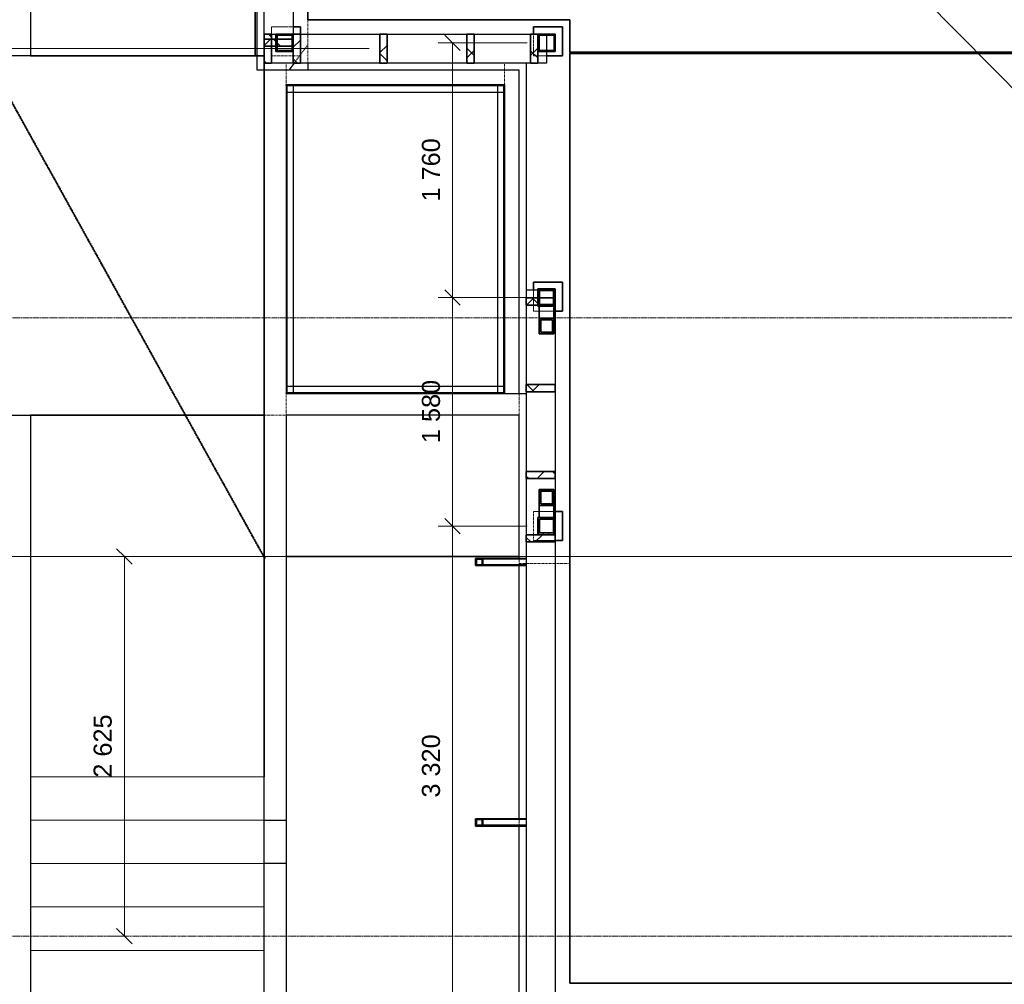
# Model space of a CAD drawing. Header units: millimetres. Extents: x -20574 to 8886, y -76409 to -50186.
# Tile 3 of 11: x -14895 to -8093, y -70607 to -63939. Entities that reach past the tile are written whole.
import ezdxf

# ---------------------------------------------------------------- set-up
doc = ezdxf.new("R2010")
doc.units = ezdxf.units.MM
for name, pattern in [('Dash', [6.35, 3.175, -3.175]), ('Grid Line', [22.225, 12.7, -3.175, 3.175, -3.175]), ('Overhead', [3.96875, 2.38125, -1.5875])]:
    doc.linetypes.add(name, pattern=pattern)
for name, color, linetype, lineweight in [('216', 7, 'Continuous', 35), ('222', 7, 'Continuous', 35), ('223', 7, 'Continuous', 35), ('23', 7, 'Continuous', 25), ('25', 7, 'Continuous', 35), ('281', 7, 'Continuous', 18), ('822', 7, 'Continuous', 9), ('842', 7, 'Continuous', 9), ('842-50', 7, 'Continuous', 9), ('852-UNDER', 7, 'Continuous', 25)]:
    doc.layers.add(name, color=color, linetype=linetype, lineweight=lineweight)
doc.layers.add('882', color=7, linetype='Continuous', lineweight=25, true_color=0x00a600)
doc.styles.add('Arial_3', font='arial.ttf', dxfattribs={"height": 125})
doc.dimstyles.new('NO_Normal_2_5', dxfattribs={"dimscale": 304.8, "dimtxt": 127.532425, "dimasz": 0.347769, "dimexe": 0.328084, "dimexo": 0.246063, "dimgap": 0.164042, "dimtad": 1, "dimdec": 0, "dimzin": 0, "dimdsep": 46, "dimtxsty": 'Arial_3', "dimblk1": 'OBLIQUE', "dimblk2": 'OBLIQUE', "dimsah": 1, "dimcen": 0.09, "dimazin": 0, "dimtfac": 1, "dimtdec": 4, "dimtix": 1, "dimtmove": 0, "dimatfit": 3, "dimfxl": 1, "dimtvp": 1, "dimtolj": 1, "dimtzin": 0, "dimlwd": 18, "dimlwe": 18, "dimarcsym": 2})
pattern_1 = [(45, (0, 0), (-17.960512, 17.960512), [])]
pattern_2 = [(45, (0, 0), (-106.06602, 106.06602), []), (135, (0, 0), (-106.06602, -106.06602), [])]

# ---------------------------------------------------------------- blocks, each defined once
blk = doc.blocks.new('S-Frame_Steel_Equal L - L50x5-817373-RIVEPLAN')
at = {"layer": '852-UNDER'}
blk.add_line((7727.2, 9), (9860.4, 9), dxfattribs=at)
blk = doc.blocks.new('S-Frame_Steel_Equal L - L50x5-V9-RIVEPLAN')
at = {"layer": '852-UNDER'}
blk.add_line((-11550.2, -66522.3), (-11550.2, -64389.1), dxfattribs=at)
blk = doc.blocks.new('S-Frame_Steel_Equal L - L50x5-817709-RIVEPLAN')
at = {"layer": '852-UNDER'}
blk.add_line((-11545.2, -64394.1), (-13055.2, -64394.1), dxfattribs=at)
blk = doc.blocks.new('S-Frame_Steel_RHS _EN 10219-2_Cold formed welded_ - CF-RHS50x5-851268-RIVEPLAN')
at = {"layer": '852-UNDER'}
for p, q in [((1692.6, 20), (1392.6, 20)), ((1692.6, -20), (1392.6, -20))]:
    blk.add_line(p, q, dxfattribs=at)
blk = doc.blocks.new('S-Frame_Steel_Equal L - L50x5-V10-RIVEPLAN')
at = {"layer": '852-UNDER'}
blk.add_line((8350.4, 9), (9860.4, 9), dxfattribs=at)
blk = doc.blocks.new('Innstøpningsplate - Sveiseplate 200x200X15-786426-RIVEPLAN')
at = {"layer": '216', "linetype": 'Dash', "lineweight": 18}
for p, q in [((369.1, -164.6), (219.1, -164.6)), ((219.1, -164.6), (219.1, -214.6)), ((419.1, -364.6), (419.1, -214.7)), ((219.1, -364.6), (419.1, -364.6))]:
    blk.add_line(p, q, dxfattribs=at)
at = {"layer": '852-UNDER'}
for p, q in [((419.1, -164.6), (369.1, -164.6)), ((419.1, -214.6), (419.1, -164.6))]:
    blk.add_line(p, q, dxfattribs=at)
blk = doc.blocks.new('Innstøpningsplate - Sveiseplate 200x200X15-V1-RIVEPLAN')
at = {"layer": '216', "linetype": 'Dash', "lineweight": 18}
for p, q in [((219.1, -214.7), (219.1, -364.6)), ((219.1, -364.6), (309, -364.6))]:
    blk.add_line(p, q, dxfattribs=at)
at = {"layer": '852-UNDER'}
for p, q in [((419.1, -164.6), (219.1, -164.6)), ((219.1, -164.6), (219.1, -214.6)), ((419.1, -364.6), (419.1, -164.6)), ((309.1, -364.6), (419.1, -364.6))]:
    blk.add_line(p, q, dxfattribs=at)
blk = doc.blocks.new('Innstøpningsplate - Sveiseplate 200x200X15-V2-RIVEPLAN')
at = {"layer": '216', "linetype": 'Dash', "lineweight": 18}
for p, q in [((219.1, -217.3), (219.1, -364.6)), ((219.1, -364.6), (369.1, -364.6))]:
    blk.add_line(p, q, dxfattribs=at)
at = {"layer": '852-UNDER'}
for p, q in [((419.1, -164.6), (219.1, -164.6)), ((219.1, -164.6), (219.1, -217.2)), ((419.1, -364.6), (419.1, -164.6)), ((369.1, -364.6), (419.1, -364.6))]:
    blk.add_line(p, q, dxfattribs=at)
blk = doc.blocks.new('Innstøpningsplate - Sveiseplate 200x200X15-V3-RIVEPLAN')
at = {"layer": '216', "linetype": 'Dash', "lineweight": 18}
for p, q in [((369.1, -164.6), (219.1, -164.6)), ((219.1, -164.6), (219.1, -364.6)), ((219.1, -364.6), (369.1, -364.6))]:
    blk.add_line(p, q, dxfattribs=at)
at = {"layer": '852-UNDER'}
for p, q in [((419.1, -164.6), (369.1, -164.6)), ((419.1, -364.6), (419.1, -164.6)), ((369.1, -364.6), (419.1, -364.6))]:
    blk.add_line(p, q, dxfattribs=at)
blk = doc.blocks.new('S-Frame_Wood_Glulam-Western Species - Svill 48x198-775490-RIVEPLAN')
at = {"layer": '223', "linetype": 'Dash', "lineweight": 18}
for p, q in [((-13205.2, -61564.7), (-13205.2, -61535.7)), ((-13005.2, -64159.1), (-13005.2, -64239.1))]:
    blk.add_line(p, q, dxfattribs=at)
at = {"layer": '852-UNDER'}
for p, q in [((-13205.2, -59174.1), (-13204.2, -59174.1)), ((-13205.2, -59274.1), (-13205.2, -59174.1)), ((-13154.2, -59174.1), (-13005.2, -59174.1)), ((-13005.2, -59174.1), (-13005.2, -59274.1)), ((-13205.2, -59873.1), (-13205.2, -59324.1)), ((-13005.2, -59324.1), (-13005.2, -59873.1)), ((-13205.2, -60473.1), (-13205.2, -59923.1)), ((-13005.2, -59923.1), (-13005.2, -60473.1)), ((-13205.2, -61073.1), (-13205.2, -60523.1)), ((-13005.2, -60523.1), (-13005.2, -61073.1)), ((-13205.2, -61514.7), (-13205.2, -61123.1)), ((-13005.2, -61123.1), (-13005.2, -61514.8)), ((-13005.2, -61535.8), (-13005.2, -61564.8)), ((-13205.2, -61673.1), (-13205.2, -61564.7)), ((-13205.2, -62273.1), (-13205.2, -61723.1)), ((-13005.2, -61723.1), (-13005.2, -62273.1)), ((-13205.2, -62873.1), (-13205.2, -62323.1)), ((-13005.2, -62323.1), (-13005.2, -62873.1)), ((-13205.2, -63473.1), (-13205.2, -62923.1)), ((-13005.2, -62923.1), (-13005.2, -63473.1)), ((-13205.2, -64039.1), (-13205.2, -63523.1)), ((-13005.2, -63523.1), (-13005.2, -64039.1)), ((-13006.2, -64239.1), (-13155.2, -64239.1))]:
    blk.add_line(p, q, dxfattribs=at)
blk = doc.blocks.new('S-Frame_Wood_Glulam-Western Species - Svill 48x198-776494-RIVEPLAN')
at = {"layer": '223', "linetype": 'Dash', "lineweight": 18}
for p, q in [((-11255.2, -64039.1), (-11255.2, -64047)), ((-11255.2, -64151.1), (-11255.2, -64159))]:
    blk.add_line(p, q, dxfattribs=at)
at = {"layer": '852-UNDER'}
for p, q in [((-13155.2, -64039.1), (-13125.2, -64039.1)), ((-12956.2, -64039.1), (-12406.2, -64039.1)), ((-12356.2, -64039.1), (-11806.2, -64039.1)), ((-11756.2, -64039.1), (-11365.2, -64039.1)), ((-11255.2, -64047.1), (-11255.2, -64151.1)), ((-11255.2, -64159.1), (-11255.2, -64239.1)), ((-13006.2, -64239.1), (-13155.2, -64239.1)), ((-12406.2, -64239.1), (-12956.2, -64239.1)), ((-11806.2, -64239.1), (-12356.2, -64239.1)), ((-11365.2, -64239.1), (-11756.2, -64239.1)), ((-11255.2, -64239.1), (-11315.2, -64239.1))]:
    blk.add_line(p, q, dxfattribs=at)
blk = doc.blocks.new('S-Frame_Wood_Glulam-Western Species - Svill 48x198-822149-RIVEPLAN')
at = {"layer": '223', "linetype": 'Dash', "lineweight": 18}
for p, q in [((-11315.1, -65806.7), (-11195.2, -65806.7)), ((-11195.2, -70706.7), (-11315.1, -70706.7))]:
    blk.add_line(p, q, dxfattribs=at)
at = {"layer": '852-UNDER'}
for p, q in [((-11395.2, -65806.7), (-11315.2, -65806.7)), ((-11395.2, -65806.7), (-11395.2, -65861.7)), ((-11395.2, -65911.7), (-11395.2, -66461.7)), ((-11195.2, -65919.1), (-11195.2, -66461.7)), ((-11395.2, -66511.7), (-11395.2, -67061.7)), ((-11195.2, -66511.7), (-11195.2, -67061.7)), ((-11395.2, -67111.7), (-11395.2, -67499.1)), ((-11195.2, -67111.7), (-11195.2, -67379.1)), ((-11395.2, -67549.1), (-11395.2, -67662.7)), ((-11195.2, -67549.1), (-11195.2, -70699.5)), ((-11395.2, -67712.7), (-11395.2, -69462.7)), ((-11395.2, -69512.7), (-11395.2, -70706.7)), ((-11315.2, -70706.7), (-11395.2, -70706.7))]:
    blk.add_line(p, q, dxfattribs=at)
blk = doc.blocks.new('DIMBLOCK1-RIVEPLAN')
at = {"layer": '842-50', "lineweight": 18}
for p, q in [((-14172.2, -67649.1), (-14225.2, -67596.1)), ((-13280.2, -67649.1), (-14272.2, -67649.1)), ((-14172.2, -70274.1), (-14172.2, -67649.1)), ((-14172.2, -67649.1), (-14119.2, -67702.1)), ((-14172.2, -67649.1), (-13280.2, -67649.1)), ((-14172.2, -70274.1), (-14225.2, -70221.1)), ((-14172.1, -70274.1), (-14272.2, -70274.1)), ((-14172.2, -70274.1), (-14119.2, -70327.1)), ((-14172.2, -70274.1), (-14172.1, -70274.1))]:
    blk.add_line(p, q, dxfattribs=at)
at = {"layer": '842-50', "color": 0, "lineweight": 18, "insert": (-14384.5, -69178.4), "char_height": 125, "width": 520.332, "attachment_point": 1, "rotation": 90, "line_spacing_factor": 0.941778, "style": 'Arial_3'}
blk.add_mtext('2 625', dxfattribs=at)
blk = doc.blocks.new('_Oblique')
at = {"color": 0, "linetype": 'ByBlock', "lineweight": -2}
blk.add_line((-0.5, -0.5), (0.5, 0.5), dxfattribs=at)
blk = doc.blocks.new('DIMBLOCK2-RIVEPLAN')
at = {"layer": '842-50', "lineweight": 18}
for p, q in [((-16143.4, -52974.1), (-16196.4, -52921.1)), ((-16143.4, -52974.1), (-16143.4, -67649.1)), ((-16143.4, -52974.1), (-16090.4, -53027.1)), ((-16143.4, -52974.1), (-16043.4, -52974.1)), ((-16143.4, -52974.1), (-16143.4, -52974.1)), ((-16143.4, -67649.1), (-16196.4, -67596.1)), ((-80.2, -67649.1), (-16243.4, -67649.1)), ((-16143.4, -67649.1), (-16090.4, -67702.1)), ((-16143.4, -67649.1), (-80.2, -67649.1))]:
    blk.add_line(p, q, dxfattribs=at)
at = {"layer": '842-50', "color": 0, "lineweight": 18, "insert": (-16355.6, -60576.5), "char_height": 125, "width": 635.7, "attachment_point": 1, "rotation": 90, "line_spacing_factor": 0.941778, "style": 'Arial_3'}
blk.add_mtext('14 675', dxfattribs=at)
blk = doc.blocks.new('DIMBLOCK3-RIVEPLAN')
at = {"layer": '842-50', "lineweight": 18}
for p, q in [((-15411.6, -65999.1), (-15464.6, -65946.1)), ((-15411.7, -65999.1), (-15311.6, -65999.1)), ((-15411.6, -65999.1), (-15411.7, -65999.1)), ((-15411.6, -65999.1), (-15411.6, -67649.1)), ((-15411.6, -65999.1), (-15358.6, -66052.1)), ((-15411.6, -67649.1), (-15464.6, -67596.1)), ((-13280.2, -67649.1), (-15511.6, -67649.1)), ((-15411.6, -67649.1), (-15358.6, -67702.1)), ((-15411.6, -67649.1), (-13280.2, -67649.1))]:
    blk.add_line(p, q, dxfattribs=at)
at = {"layer": '842-50', "color": 0, "lineweight": 18, "insert": (-15623.9, -67040.9), "char_height": 125, "width": 520.332, "attachment_point": 1, "rotation": 90, "line_spacing_factor": 0.941778, "style": 'Arial_3'}
blk.add_mtext('1 650', dxfattribs=at)
blk = doc.blocks.new('DIMBLOCK5-RIVEPLAN')
at = {"layer": '842-50', "lineweight": 18}
for p, q in [((-16501.4, -61974.1), (-16554.4, -61921.1)), ((-16501.4, -61974.1), (-16501.4, -64139.1)), ((-16501.4, -61974.1), (-16448.4, -62027.1)), ((-16501.4, -61974.1), (-16401.4, -61974.1)), ((-16501.4, -61974.1), (-16501.4, -61974.1)), ((-12481.2, -64139.1), (-16601.4, -64139.1)), ((-16501.4, -64139.1), (-16554.4, -64086.1)), ((-16501.4, -64139.1), (-16448.4, -64192.1)), ((-16501.4, -64139.1), (-12481.2, -64139.1))]:
    blk.add_line(p, q, dxfattribs=at)
at = {"layer": '842-50', "color": 0, "lineweight": 18, "insert": (-16713.7, -63273.4), "char_height": 125, "width": 520.332, "attachment_point": 1, "rotation": 90, "line_spacing_factor": 0.941778, "style": 'Arial_3'}
blk.add_mtext('2 165', dxfattribs=at)
blk = doc.blocks.new('DIMBLOCK6-RIVEPLAN')
at = {"layer": '842-50', "lineweight": 18}
for p, q in [((-12481.2, -64139.1), (-16601.4, -64139.1)), ((-16501.4, -64139.1), (-16554.4, -64086.1)), ((-16501.4, -64139.1), (-16501.4, -70774.5)), ((-16501.4, -64139.1), (-16448.4, -64192.1)), ((-16501.4, -64139.1), (-12481.2, -64139.1)), ((-16501.4, -70774.5), (-16554.4, -70721.5)), ((-11345.2, -70774.5), (-16601.4, -70774.5)), ((-16501.4, -70774.5), (-16448.4, -70827.5)), ((-16501.4, -70774.5), (-11345.2, -70774.5))]:
    blk.add_line(p, q, dxfattribs=at)
at = {"layer": '842-50', "color": 0, "lineweight": 18, "insert": (-16713.7, -67673.6), "char_height": 125, "width": 520.332, "attachment_point": 1, "rotation": 90, "line_spacing_factor": 0.941778, "style": 'Arial_3'}
blk.add_mtext('6 635', dxfattribs=at)
blk = doc.blocks.new('DIMBLOCK13-RIVEPLAN')
at = {"layer": '842-50', "lineweight": 18}
for p, q in [((-11904.2, -67439.1), (-11957.2, -67386.1)), ((-11390.2, -67439.1), (-12004.2, -67439.1)), ((-11904.2, -70759.5), (-11904.2, -67439.1)), ((-11904.2, -67439.1), (-11851.2, -67492.1)), ((-11904.2, -67439.1), (-11390.2, -67439.1)), ((-11904.2, -70759.5), (-11957.2, -70706.5)), ((-11390.2, -70759.5), (-12004.2, -70759.5)), ((-11904.2, -70759.5), (-11851.2, -70812.5)), ((-11904.2, -70759.5), (-11390.2, -70759.5))]:
    blk.add_line(p, q, dxfattribs=at)
at = {"layer": '842-50', "color": 0, "lineweight": 18, "insert": (-12116.5, -69316.1), "char_height": 125, "width": 520.332, "attachment_point": 1, "rotation": 90, "line_spacing_factor": 0.941778, "style": 'Arial_3'}
blk.add_mtext('3 320', dxfattribs=at)
blk = doc.blocks.new('DIMBLOCK14-RIVEPLAN')
at = {"layer": '842-50', "lineweight": 18}
for p, q in [((-11904.2, -65859.1), (-11957.2, -65806.1)), ((-11390.2, -65859.1), (-12004.2, -65859.1)), ((-11904.2, -67439.1), (-11904.2, -65859.1)), ((-11904.2, -65859.1), (-11851.2, -65912.1)), ((-11904.2, -65859.1), (-11390.2, -65859.1)), ((-11904.2, -67439.1), (-11957.2, -67386.1)), ((-11390.2, -67439.1), (-12004.2, -67439.1)), ((-11904.2, -67439.1), (-11851.2, -67492.1)), ((-11904.2, -67439.1), (-11390.2, -67439.1))]:
    blk.add_line(p, q, dxfattribs=at)
at = {"layer": '842-50', "color": 0, "lineweight": 18, "insert": (-12116.5, -66865.9), "char_height": 125, "width": 520.332, "attachment_point": 1, "rotation": 90, "line_spacing_factor": 0.941778, "style": 'Arial_3'}
blk.add_mtext('1 580', dxfattribs=at)
blk = doc.blocks.new('DIMBLOCK15-RIVEPLAN')
at = {"layer": '842-50', "lineweight": 18}
for p, q in [((-11904.2, -64099.1), (-11957.2, -64046.1)), ((-11390.2, -64099.1), (-12004.2, -64099.1)), ((-11904.2, -65859.1), (-11904.2, -64099.1)), ((-11904.2, -64099.1), (-11851.2, -64152.1)), ((-11904.2, -64099.1), (-11390.2, -64099.1)), ((-11904.2, -65859.1), (-11957.2, -65806.1)), ((-11390.2, -65859.1), (-12004.2, -65859.1)), ((-11904.2, -65859.1), (-11851.2, -65912.1)), ((-11904.2, -65859.1), (-11390.2, -65859.1))]:
    blk.add_line(p, q, dxfattribs=at)
at = {"layer": '842-50', "color": 0, "lineweight": 18, "insert": (-12116.5, -65195.9), "char_height": 125, "width": 520.332, "attachment_point": 1, "rotation": 90, "line_spacing_factor": 0.941778, "style": 'Arial_3'}
blk.add_mtext('1 760', dxfattribs=at)

msp = doc.modelspace()

# ---------------------------------------------------------------- hatches: boundary and pattern name
at = {"layer": '222', "lineweight": 9}
h = msp.add_hatch(dxfattribs=at)
h.set_pattern_fill('FP_2', color=256, style=0, pattern_type=2)
h.set_pattern_definition(pattern_2)
h.paths.add_polyline_path([(-13155.2, -64239.1), (-13155.2, -64039.1), (-13205.2, -64039.1), (-13205.2, -64239.1), (-13181, -64239.1)])
h = msp.add_hatch(dxfattribs=at)
h.set_pattern_fill('FP_2', color=256, style=0, pattern_type=2)
h.set_pattern_definition(pattern_2)
h.paths.add_polyline_path([(-13005.2, -64123.1), (-13005.2, -64073.1), (-13205.2, -64073.1), (-13205.2, -64123.1), (-13083.9, -64123.1)])
h = msp.add_hatch(dxfattribs=at)
h.set_pattern_fill('FP_1', color=256, style=0, pattern_type=2)
h.set_pattern_definition(pattern_1)
h.paths.add_polyline_path([(-13125.2, -64159.1), (-13005.2, -64159.1), (-13005.2, -64039.1), (-13125.2, -64039.1)])
h.paths.add_polyline_path([(-13013.2, -64151.1), (-13117.2, -64151.1), (-13117.2, -64047.1), (-13013.2, -64047.1)])
h = msp.add_hatch(dxfattribs=at)
h.set_pattern_fill('FP_2', color=256, style=0, pattern_type=2)
h.set_pattern_definition(pattern_2)
h.paths.add_polyline_path([(-13006.2, -64239.1), (-12956.2, -64239.1), (-12956.2, -64039.1), (-13006.2, -64039.1), (-13006.2, -64162.1)])
h = msp.add_hatch(dxfattribs=at)
h.set_pattern_fill('FP_2', color=256, style=0, pattern_type=2)
h.set_pattern_definition(pattern_2)
h.paths.add_polyline_path([(-12356.2, -64239.1), (-12356.2, -64039.1), (-12406.2, -64039.1), (-12406.2, -64239.1)])
h = msp.add_hatch(dxfattribs=at)
h.set_pattern_fill('FP_2', color=256, style=0, pattern_type=2)
h.set_pattern_definition(pattern_2)
h.paths.add_polyline_path([(-11756.2, -64239.1), (-11756.2, -64039.1), (-11806.2, -64039.1), (-11806.2, -64239.1)])
h = msp.add_hatch(dxfattribs=at)
h.set_pattern_fill('FP_2', color=256, style=0, pattern_type=2)
h.set_pattern_definition(pattern_2)
h.paths.add_polyline_path([(-11315.2, -64239.1), (-11315.2, -64039.1), (-11365.2, -64039.1), (-11365.2, -64239.1)])
h = msp.add_hatch(dxfattribs=at)
h.set_pattern_fill('FP_1', color=256, style=0, pattern_type=2)
h.set_pattern_definition(pattern_1)
h.paths.add_polyline_path([(-11195.2, -64159.1), (-11195.2, -64039.1), (-11315.2, -64039.1), (-11315.2, -64159.1), (-11238.2, -64159.1)])
h.paths.add_polyline_path([(-11203.2, -64151.1), (-11307.2, -64151.1), (-11307.2, -64047.1), (-11203.2, -64047.1)])
h = msp.add_hatch(dxfattribs=at)
h.set_pattern_fill('FP_1', color=256, style=0, pattern_type=2)
h.set_pattern_definition(pattern_1)
h.paths.add_polyline_path([(-11195.2, -65919.1), (-11195.2, -65799.1), (-11315.2, -65799.1), (-11315.2, -65919.1), (-11238.2, -65919.1)])
h.paths.add_polyline_path([(-11238.2, -65907.1), (-11303.2, -65907.1), (-11303.2, -65811.1), (-11207.2, -65811.1), (-11207.2, -65907.1)])
h = msp.add_hatch(dxfattribs=at)
h.set_pattern_fill('FP_2', color=256, style=0, pattern_type=2)
h.set_pattern_definition(pattern_2)
h.paths.add_polyline_path([(-11195.2, -65911.7), (-11195.2, -65861.7), (-11395.2, -65861.7), (-11395.2, -65911.7), (-11238.2, -65911.7)])
h = msp.add_hatch(dxfattribs=at)
h.set_pattern_fill('FP_2', color=256, style=0, pattern_type=2)
h.set_pattern_definition(pattern_2)
h.paths.add_polyline_path([(-11195.2, -66511.7), (-11195.2, -66461.7), (-11395.2, -66461.7), (-11395.2, -66511.7)])
h = msp.add_hatch(dxfattribs=at)
h.set_pattern_fill('FP_2', color=256, style=0, pattern_type=2)
h.set_pattern_definition(pattern_2)
h.paths.add_polyline_path([(-11195.2, -67111.7), (-11195.2, -67061.7), (-11395.2, -67061.7), (-11395.2, -67111.7)])
h = msp.add_hatch(dxfattribs=at)
h.set_pattern_fill('FP_1', color=256, style=0, pattern_type=2)
h.set_pattern_definition(pattern_1)
h.paths.add_polyline_path([(-11195.2, -67499.1), (-11195.2, -67379.1), (-11315.2, -67379.1), (-11315.2, -67499.1), (-11238.2, -67499.1)])
h.paths.add_polyline_path([(-11207.2, -67487.1), (-11303.2, -67487.1), (-11303.2, -67391.1), (-11207.2, -67391.1), (-11207.2, -67398.3)])
h = msp.add_hatch(dxfattribs=at)
h.set_pattern_fill('FP_2', color=256, style=0, pattern_type=2)
h.set_pattern_definition(pattern_2)
h.paths.add_polyline_path([(-11195.2, -67549.1), (-11195.2, -67499.1), (-11395.2, -67499.1), (-11395.2, -67549.1), (-11238.2, -67549.1)])
h = msp.add_hatch(dxfattribs=at)
h.set_pattern_fill('FP_1', color=256, style=0, pattern_type=2)
h.set_pattern_definition(pattern_1)
h.paths.add_polyline_path([(-11745.2, -67712.7), (-11695.2, -67712.7), (-11695.2, -67662.7), (-11745.2, -67662.7)])
h.paths.add_polyline_path([(-11700.2, -67707.7), (-11740.2, -67707.7), (-11740.2, -67667.7), (-11700.2, -67667.7)])
h = msp.add_hatch(dxfattribs=at)
h.set_pattern_fill('FP_1', color=256, style=0, pattern_type=2)
h.set_pattern_definition(pattern_1)
h.paths.add_polyline_path([(-11695.2, -69512.7), (-11695.2, -69462.7), (-11745.2, -69462.7), (-11745.2, -69512.7)])
h.paths.add_polyline_path([(-11700.2, -69507.7), (-11740.2, -69507.7), (-11740.2, -69467.7), (-11700.2, -69467.7)])
at = {"layer": '223', "lineweight": 9}
h = msp.add_hatch(dxfattribs=at)
h.set_pattern_fill('FP_1', color=256, style=0, pattern_type=2)
h.set_pattern_definition(pattern_1)
h.paths.add_polyline_path([(-11238.2, -66111), (-11205.2, -66111), (-11205.2, -66001.8), (-11305.2, -66001.8), (-11305.2, -66111)])
h.paths.add_polyline_path([(-11238.2, -66100.1), (-11295.2, -66100.1), (-11295.2, -66012.7), (-11215.2, -66012.7), (-11215.2, -66100.1)])
h = msp.add_hatch(dxfattribs=at)
h.set_pattern_fill('FP_1', color=256, style=0, pattern_type=2)
h.set_pattern_definition(pattern_1)
h.paths.add_polyline_path([(-11305.2, -67296.3), (-11205.2, -67296.3), (-11205.2, -67187.1), (-11305.2, -67187.1), (-11305.2, -67218.5)])
h.paths.add_polyline_path([(-11215.2, -67285.4), (-11295.2, -67285.4), (-11295.2, -67198.1), (-11215.2, -67198.1), (-11215.2, -67218.5)])

# ---------------------------------------------------------------- linework, layer by layer
at = {"layer": '222'}
for p, q in [((-13155.2, -64039.1), (-13205.2, -64039.1)), ((-13205.2, -64039.1), (-13205.2, -64239.1)), ((-13005.2, -64073.1), (-13205.2, -64073.1)), ((-13205.2, -64073.1), (-13205.2, -64123.1)), ((-13155.2, -64239.1), (-13155.2, -64039.1)), ((-13005.2, -64039.1), (-13125.2, -64039.1)), ((-13125.2, -64039.1), (-13125.2, -64159.1)), ((-13117.2, -64151.1), (-13117.2, -64047.1)), ((-13117.2, -64047.1), (-13013.2, -64047.1)), ((-13013.2, -64047.1), (-13013.2, -64151.1)), ((-12956.2, -64039.1), (-13006.2, -64039.1)), ((-13006.2, -64039.1), (-13006.2, -64239.1)), ((-13005.2, -64159.1), (-13005.2, -64039.1)), ((-13005.2, -64123.1), (-13005.2, -64073.1)), ((-12956.2, -64239.1), (-12956.2, -64039.1)), ((-12356.2, -64039.1), (-12406.2, -64039.1)), ((-12406.2, -64039.1), (-12406.2, -64239.1)), ((-12356.2, -64239.1), (-12356.2, -64039.1)), ((-11756.2, -64039.1), (-11806.2, -64039.1)), ((-11806.2, -64039.1), (-11806.2, -64239.1)), ((-11756.2, -64239.1), (-11756.2, -64039.1)), ((-11315.2, -64039.1), (-11365.2, -64039.1)), ((-11365.2, -64039.1), (-11365.2, -64239.1)), ((-11195.2, -64039.1), (-11315.2, -64039.1)), ((-11315.2, -64039.1), (-11315.2, -64159.1)), ((-11315.2, -64239.1), (-11315.2, -64039.1)), ((-11307.2, -64151.1), (-11307.2, -64047.1)), ((-11307.2, -64047.1), (-11203.2, -64047.1)), ((-11203.2, -64047.1), (-11203.2, -64151.1)), ((-11195.2, -64159.1), (-11195.2, -64039.1)), ((-13205.2, -64123.1), (-13005.2, -64123.1)), ((-13125.2, -64159.1), (-13005.2, -64159.1)), ((-13013.2, -64151.1), (-13117.2, -64151.1)), ((-11315.2, -64159.1), (-11195.2, -64159.1)), ((-11203.2, -64151.1), (-11307.2, -64151.1)), ((-13205.2, -64239.1), (-13155.2, -64239.1)), ((-13006.2, -64239.1), (-12956.2, -64239.1)), ((-12406.2, -64239.1), (-12356.2, -64239.1)), ((-11806.2, -64239.1), (-11756.2, -64239.1)), ((-11365.2, -64239.1), (-11315.2, -64239.1)), ((-11195.2, -65799.1), (-11315.2, -65799.1)), ((-11315.2, -65799.1), (-11315.2, -65919.1)), ((-11303.2, -65907.1), (-11303.2, -65811.1)), ((-11303.2, -65811.1), (-11207.2, -65811.1)), ((-11207.2, -65811.1), (-11207.2, -65907.1)), ((-11195.2, -65919.1), (-11195.2, -65799.1)), ((-11195.2, -65861.7), (-11395.2, -65861.7)), ((-11395.2, -65861.7), (-11395.2, -65911.7)), ((-11395.2, -65911.7), (-11195.2, -65911.7)), ((-11207.2, -65907.1), (-11303.2, -65907.1)), ((-11195.2, -65911.7), (-11195.2, -65861.7)), ((-11315.2, -65919.1), (-11195.2, -65919.1)), ((-11195.2, -66461.7), (-11395.2, -66461.7)), ((-11395.2, -66461.7), (-11395.2, -66511.7)), ((-11395.2, -66511.7), (-11195.2, -66511.7)), ((-11195.2, -66511.7), (-11195.2, -66461.7)), ((-11195.2, -67061.7), (-11395.2, -67061.7)), ((-11395.2, -67061.7), (-11395.2, -67111.7)), ((-11195.2, -67111.7), (-11195.2, -67061.7)), ((-11395.2, -67111.7), (-11195.2, -67111.7)), ((-11195.2, -67379.1), (-11315.2, -67379.1)), ((-11315.2, -67379.1), (-11315.2, -67499.1)), ((-11303.2, -67487.1), (-11303.2, -67391.1)), ((-11303.2, -67391.1), (-11207.2, -67391.1)), ((-11207.2, -67391.1), (-11207.2, -67487.1)), ((-11195.2, -67499.1), (-11195.2, -67379.1)), ((-11195.2, -67499.1), (-11395.2, -67499.1)), ((-11395.2, -67499.1), (-11395.2, -67549.1)), ((-11315.2, -67499.1), (-11195.2, -67499.1)), ((-11207.2, -67487.1), (-11303.2, -67487.1)), ((-11195.2, -67549.1), (-11195.2, -67499.1)), ((-11395.2, -67549.1), (-11195.2, -67549.1)), ((-11695.2, -67662.7), (-11745.2, -67662.7)), ((-11745.2, -67662.7), (-11745.2, -67712.7)), ((-11740.2, -67707.7), (-11740.2, -67667.7)), ((-11740.2, -67667.7), (-11700.2, -67667.7)), ((-11700.2, -67667.7), (-11700.2, -67707.7)), ((-11695.2, -67712.7), (-11695.2, -67662.7)), ((-11745.2, -67712.7), (-11695.2, -67712.7)), ((-11700.2, -67707.7), (-11740.2, -67707.7)), ((-11695.2, -69462.7), (-11745.2, -69462.7)), ((-11745.2, -69462.7), (-11745.2, -69512.7)), ((-11745.2, -69512.7), (-11695.2, -69512.7)), ((-11740.2, -69507.7), (-11740.2, -69467.7)), ((-11740.2, -69467.7), (-11700.2, -69467.7)), ((-11700.2, -69507.7), (-11740.2, -69507.7)), ((-11700.2, -69467.7), (-11700.2, -69507.7)), ((-11695.2, -69512.7), (-11695.2, -69462.7))]:
    msp.add_line(p, q, dxfattribs=at)
at = {"layer": '223', "linetype": 'Dash', "lineweight": 18}
for p, q in [((-13005.2, -64389.1), (-13005.2, -64394)), ((-11595.2, -64389.1), (-11595.2, -64394)), ((-13055.2, -64439.1), (-13050.2, -64439.1)), ((-11550.1, -64439.1), (-11545.2, -64439.1)), ((-11305.2, -65914.1), (-11305.2, -65919.1)), ((-11205.2, -65914.1), (-11305.2, -65914.1)), ((-11205.2, -65919.1), (-11205.2, -65914.1)), ((-13055.2, -66472.3), (-13050.2, -66472.3)), ((-13005.2, -66517.3), (-13005.2, -66522.3)), ((-11595.2, -66517.3), (-11595.2, -66522.3)), ((-11550.1, -66472.3), (-11545.2, -66472.3))]:
    msp.add_line(p, q, dxfattribs=at)
at = {"layer": '223'}
for p, q in [((-11305.2, -65919.1), (-11305.2, -66001.8)), ((-11205.2, -66001.8), (-11205.2, -65919.1)), ((-11205.2, -66001.8), (-11305.2, -66001.8)), ((-11305.2, -66001.8), (-11305.2, -66111)), ((-11295.2, -66012.7), (-11215.2, -66012.7)), ((-11295.2, -66100.1), (-11295.2, -66012.7)), ((-11215.2, -66012.7), (-11215.2, -66100.1)), ((-11205.2, -66111), (-11205.2, -66001.8)), ((-11305.2, -66111), (-11205.2, -66111)), ((-11215.2, -66100.1), (-11295.2, -66100.1)), ((-11205.2, -67187.1), (-11305.2, -67187.1)), ((-11305.2, -67187.1), (-11305.2, -67296.3)), ((-11295.2, -67285.4), (-11295.2, -67198.1)), ((-11295.2, -67198.1), (-11215.2, -67198.1)), ((-11215.2, -67198.1), (-11215.2, -67285.4)), ((-11205.2, -67296.3), (-11205.2, -67187.1)), ((-11305.2, -67296.3), (-11205.2, -67296.3)), ((-11305.2, -67296.3), (-11305.2, -67379.1)), ((-11215.2, -67285.4), (-11295.2, -67285.4)), ((-11205.2, -67379.1), (-11205.2, -67296.3))]:
    msp.add_line(p, q, dxfattribs=at)
at = {"layer": '23', "linetype": 'Dash', "lineweight": 18}
for p, q in [((-12905.2, -64239), (-12905.2, -63939.1)), ((-13155.2, -63989.1), (-13005.2, -63989.1)), ((-13155.2, -64039), (-13155.2, -63989.1)), ((-12955.2, -64039.1), (-12955.2, -64189.1)), ((-11345.2, -64189.1), (-11345.2, -64039.1)), ((-12905.2, -64114.1), (-12956.1, -64182)), ((-12955.2, -64189.1), (-13155.2, -64189.1)), ((-12956.2, -64182.1), (-12998.9, -64239)), ((-11255.2, -64189.1), (-11345.2, -64189.1)), ((-13055.2, -64389), (-13055.2, -64239.1)), ((-11545.2, -64239.1), (-11545.2, -64389)), ((-11345.2, -65954.1), (-11345.2, -65806.7)), ((-11195.2, -65954.1), (-11345.2, -65954.1)), ((-13055.2, -66672.3), (-13055.2, -66522.3)), ((-11445.2, -66522.3), (-11445.2, -66672.3)), ((-13205.2, -66672.3), (-13055.2, -66672.3)), ((-11345.2, -67339.1), (-11195.2, -67339.1)), ((-11345.2, -67539.1), (-11345.2, -67339.1)), ((-11195.2, -67539.1), (-11345.2, -67539.1)), ((-11445.2, -67712.7), (-11445.2, -67662.7)), ((-11095.2, -67699.1), (-11445.2, -67699.1)), ((-11445.2, -69512.7), (-11445.2, -69462.7))]:
    msp.add_line(p, q, dxfattribs=at)
at = {"layer": '25'}
for p, q in [((-13267.2, -64189.1), (-13267.2, -59227.3)), ((-12905.2, -59474.1), (-12905.2, -63939.1)), ((-12905.2, -63939.1), (-11095.2, -63939.1)), ((-11095.2, -63939.1), (-11095.2, -64163.1)), ((-14820.2, -64189.1), (-13205.2, -64189.1)), ((-11095.2, -64163.1), (-6230.2, -64163.1)), ((-6230.2, -64173.1), (-11095.2, -64173.1)), ((-11095.2, -64173.1), (-11095.2, -70599.5)), ((-13205.2, -69172.3), (-13205.2, -64239.1)), ((-14820.2, -66672.3), (-13205.2, -66672.3)), ((-13055.2, -67649.1), (-11445.2, -67649.1)), ((-11095.2, -70599.5), (-6230.2, -70599.5))]:
    msp.add_line(p, q, dxfattribs=at)
at = {"layer": '25', "color": 96, "linetype": 'Dash', "lineweight": 18, "true_color": 0x007f00}
for p, q in [((-15213.7, -64039.1), (-13205.2, -67662.5)), ((-15209.6, -64039.1), (-13205.2, -67655.2)), ((-15206.8, -64039.1), (-13205.2, -67650.1)), ((-13205.2, -67649.1), (-13201.2, -67649.1)), ((-13205.1, -67650.3), (-13198.3, -67662.6)), ((-13205.1, -67655.3), (-13201.1, -67662.6)), ((-13201.1, -67657.4), (-13201.1, -67649.1)), ((-13201.1, -67649.1), (-13198.3, -67649.1)), ((-13201.1, -67662.6), (-13201.1, -67657.6)), ((-13198.3, -67662.6), (-13198.3, -67649.1)), ((-13198.3, -67649.1), (-13055.2, -67649.1)), ((-11445.1, -67649.1), (-6230.2, -67649.1))]:
    msp.add_line(p, q, dxfattribs=at)
at = {"layer": '281'}
for p, q in [((-14820.2, -69172.3), (-13205.2, -69172.3)), ((-13205.2, -69472.3), (-13205.2, -69172.3)), ((-14820.2, -69472.3), (-13205.2, -69472.3)), ((-13205.2, -69772.3), (-13205.2, -69472.3)), ((-14820.2, -69772.3), (-13205.2, -69772.3)), ((-13205.2, -70072.3), (-13205.2, -69772.3)), ((-14820.2, -70072.3), (-13205.2, -70072.3)), ((-14820.2, -70372.3), (-13205.2, -70372.3))]:
    msp.add_line(p, q, dxfattribs=at)
at = {"layer": '281', "linetype": 'Overhead'}
for p, q in [((-14820.2, -69472.3), (-13205.2, -69472.3)), ((-14820.2, -69772.3), (-13205.2, -69772.3)), ((-14820.2, -70072.3), (-13205.2, -70072.3)), ((-14820.2, -70372.3), (-13205.2, -70372.3))]:
    msp.add_line(p, q, dxfattribs=at)
at = {"layer": '822', "linetype": 'Grid Line'}
for p, q in [((-13205.2, -76408.8), (-13205.2, -50836.5)), ((-19890.8, -65999.1), (8885.9, -65999.1)), ((-19890.8, -70274.1), (8885.9, -70274.1))]:
    msp.add_line(p, q, dxfattribs=at)
at = {"layer": '852-UNDER'}
for p, q in [((-13255.2, -64289.1), (-13255.2, -59124.1)), ((-14820.2, -59227.3), (-14820.2, -64189.1)), ((-13005.2, -63989.1), (-12955.2, -63989.1)), ((-12955.2, -63989.1), (-12955.2, -64039.1)), ((-11345.2, -63989.1), (-11145.2, -63989.1)), ((-11345.2, -64039.1), (-11345.2, -63989.1)), ((-11145.2, -63989.1), (-11145.2, -64189.1)), ((-14820.2, -64189.1), (-16820.2, -64189.1)), ((-11145.2, -64189.1), (-11255.2, -64189.1)), ((-11095.2, -64163.1), (-11095.2, -64173.1)), ((-12998.9, -64239.1), (-13036.4, -64289.1)), ((-12905.2, -64239.1), (-12905.2, -64289.1)), ((-11395.2, -64239.1), (-11395.2, -65806.7)), ((-11445.2, -64289.1), (-13255.2, -64289.1)), ((-11445.2, -66522.3), (-11445.2, -64289.1)), ((-13055.2, -64389.1), (-13055.2, -66522.3)), ((-11545.2, -64389.1), (-13055.2, -64389.1)), ((-13055.2, -64389.1), (-13050.2, -64389.1)), ((-13055.2, -64389.1), (-13055.2, -66522.3)), ((-13055.2, -64394.1), (-13055.2, -64389.1)), ((-13055.2, -64389.1), (-11545.2, -64389.1)), ((-13055.2, -64394.1), (-11545.2, -64394.1)), ((-13050.2, -64389.1), (-13050.2, -66522.3)), ((-13005.2, -64394.1), (-13005.2, -66517.3)), ((-11595.2, -64394.1), (-11595.2, -66517.3)), ((-11550.2, -64389.1), (-11545.2, -64389.1)), ((-11550.2, -64389.1), (-11550.2, -66522.3)), ((-11545.2, -66522.3), (-11545.2, -64389.1)), ((-11545.2, -64389.1), (-11545.2, -66522.3)), ((-11545.2, -64389.1), (-11545.2, -64394.1)), ((-13050.2, -64439.1), (-11550.2, -64439.1)), ((-11345.2, -65754.1), (-11145.2, -65754.1)), ((-11345.2, -65806.7), (-11345.2, -65754.1)), ((-11145.2, -65754.1), (-11145.2, -65954.1)), ((-11145.2, -65954.1), (-11195.2, -65954.1)), ((-13055.2, -66522.3), (-13055.2, -66517.3)), ((-13055.2, -66517.3), (-11545.2, -66517.3)), ((-13055.2, -66522.3), (-11395.2, -66522.3)), ((-13050.2, -66522.3), (-13055.2, -66522.3)), ((-13055.2, -66522.3), (-11545.2, -66522.3)), ((-13050.2, -66472.3), (-11550.2, -66472.3)), ((-11545.2, -66522.3), (-11550.2, -66522.3)), ((-11545.2, -66517.3), (-11545.2, -66522.3)), ((-16820.2, -66672.3), (-14820.2, -66672.3)), ((-14820.2, -66672.3), (-14820.2, -70672.3)), ((-13055.2, -66672.3), (-13055.2, -71749.1)), ((-11445.2, -66672.3), (-13055.2, -66672.3)), ((-11445.2, -67662.7), (-11445.2, -66672.3)), ((-11195.2, -67339.1), (-11145.2, -67339.1)), ((-11145.2, -67339.1), (-11145.2, -67539.1)), ((-11145.2, -67539.1), (-11195.2, -67539.1)), ((-11395.2, -67662.7), (-11695.2, -67662.7)), ((-11395.2, -67662.7), (-11395.2, -67712.7)), ((-11695.2, -67712.7), (-11395.2, -67712.7)), ((-11445.2, -69462.7), (-11445.2, -67712.7)), ((-13205.2, -71749.1), (-13205.2, -69172.3)), ((-13205.2, -69472.3), (-13055.2, -69472.3)), ((-11395.2, -69462.7), (-11695.2, -69462.7)), ((-11695.2, -69512.7), (-11395.2, -69512.7)), ((-11445.2, -70949.5), (-11445.2, -69512.7)), ((-11395.2, -69462.7), (-11395.2, -69512.7)), ((-13055.2, -69772.3), (-13205.2, -69772.3))]:
    msp.add_line(p, q, dxfattribs=at)
at = {"layer": '882', "color": 7, "lineweight": 13}
msp.add_line((-12905.2, -59474.1), (-7520.3, -64935.9), dxfattribs=at)

# ---------------------------------------------------------------- block references
at = {"layer": '216', "linetype": 'Dash', "lineweight": 18}
for name, p in [('Innstøpningsplate - Sveiseplate 200x200X15-786426-RIVEPLAN', (-13374.3, -63824.5)), ('Innstøpningsplate - Sveiseplate 200x200X15-V1-RIVEPLAN', (-11564.3, -63824.5)), ('Innstøpningsplate - Sveiseplate 200x200X15-V2-RIVEPLAN', (-11564.3, -65589.5)), ('Innstøpningsplate - Sveiseplate 200x200X15-V3-RIVEPLAN', (-11564.3, -67174.5))]:
    msp.add_blockref(name, p, dxfattribs=at)
at = {"layer": '223', "linetype": 'Dash', "lineweight": 18}
for name in ['S-Frame_Wood_Glulam-Western Species - Svill 48x198-775490-RIVEPLAN', 'S-Frame_Wood_Glulam-Western Species - Svill 48x198-776494-RIVEPLAN', 'S-Frame_Wood_Glulam-Western Species - Svill 48x198-822149-RIVEPLAN']:
    msp.add_blockref(name, (0, 0), dxfattribs=at)
at = {"layer": '852-UNDER'}
for name, p in [('S-Frame_Steel_Equal L - L50x5-817709-RIVEPLAN', (0, 0)), ('S-Frame_Steel_Equal L - L50x5-V9-RIVEPLAN', (0, 0)), ('S-Frame_Steel_RHS _EN 10219-2_Cold formed welded_ - CF-RHS50x5-851268-RIVEPLAN', (-13087.8, -67687.7)), ('S-Frame_Steel_RHS _EN 10219-2_Cold formed welded_ - CF-RHS50x5-851268-RIVEPLAN', (-13087.8, -69487.7))]:
    msp.add_blockref(name, p, dxfattribs=at)
for name, p, rotation in [('S-Frame_Steel_Equal L - L50x5-817373-RIVEPLAN', (-13041.2, -74249.5), 89.99999999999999), ('S-Frame_Steel_Equal L - L50x5-V10-RIVEPLAN', (-3194.7, -66508.3), 180)]:
    msp.add_blockref(name, p, dxfattribs=dict(at, rotation=rotation))

# ---------------------------------------------------------------- dimensions: what is measured, and where the dimension line sits
at = {"layer": '842', "lineweight": 18}
for base, p1, p2, override, picture, middle in [((-16143.4, -67649.1), (-16068.4, -52974.1), (-5.2, -67649.1), {"dimpost": '<>', "dimfxl": 21757.370611}, 'DIMBLOCK2-RIVEPLAN', (-16257.2, -60311.6)), ((-16501.4, -64139.1), (-16426.4, -61974.1), (-12406.2, -64139.1), {"dimpost": '<>', "dimfxl": 4566.150867}, 'DIMBLOCK5-RIVEPLAN', (-16615.2, -63056.6)), ((-11904.2, -64099.1), (-11315.2, -65859.1), (-11315.2, -64099.1), {"dimpost": '<>', "dimfxl": 1760}, 'DIMBLOCK15-RIVEPLAN', (-12018, -64979.1)), ((-16501.4, -70774.5), (-12406.2, -64139.1), (-11270.2, -70774.5), {"dimpost": '<>', "dimfxl": 6731.990854}, 'DIMBLOCK6-RIVEPLAN', (-16615.3, -67456.8)), ((-11904.2, -65859.1), (-11315.2, -67439.1), (-11315.2, -65859.1), {"dimpost": '<>', "dimfxl": 1580}, 'DIMBLOCK14-RIVEPLAN', (-12018, -66649.1)), ((-15411.6, -67649.1), (-15336.7, -65999.1), (-13205.2, -67649.1), {"dimpost": '<>', "dimfxl": 2695.529994}, 'DIMBLOCK3-RIVEPLAN', (-15525.5, -66824.1)), ((-11904.2, -67439.1), (-11315.2, -70759.5), (-11315.2, -67439.1), {"dimpost": '<>', "dimfxl": 3320.448567}, 'DIMBLOCK13-RIVEPLAN', (-12018, -69099.3)), ((-14172.2, -67649.1), (-14247.1, -70274.1), (-13205.2, -67649.1), {"dimpost": '<>', "dimfxl": 2824.237758}, 'DIMBLOCK1-RIVEPLAN', (-14286, -68961.6))]:
    dim = msp.add_linear_dim(base=base, p1=p1, p2=p2, angle=90, dimstyle='NO_Normal_2_5', override=override, dxfattribs=at)
    dim.commit()
    dim.dimension.update_dxf_attribs({"geometry": picture, "text_midpoint": middle})

doc.saveas('drawing.dxf')
